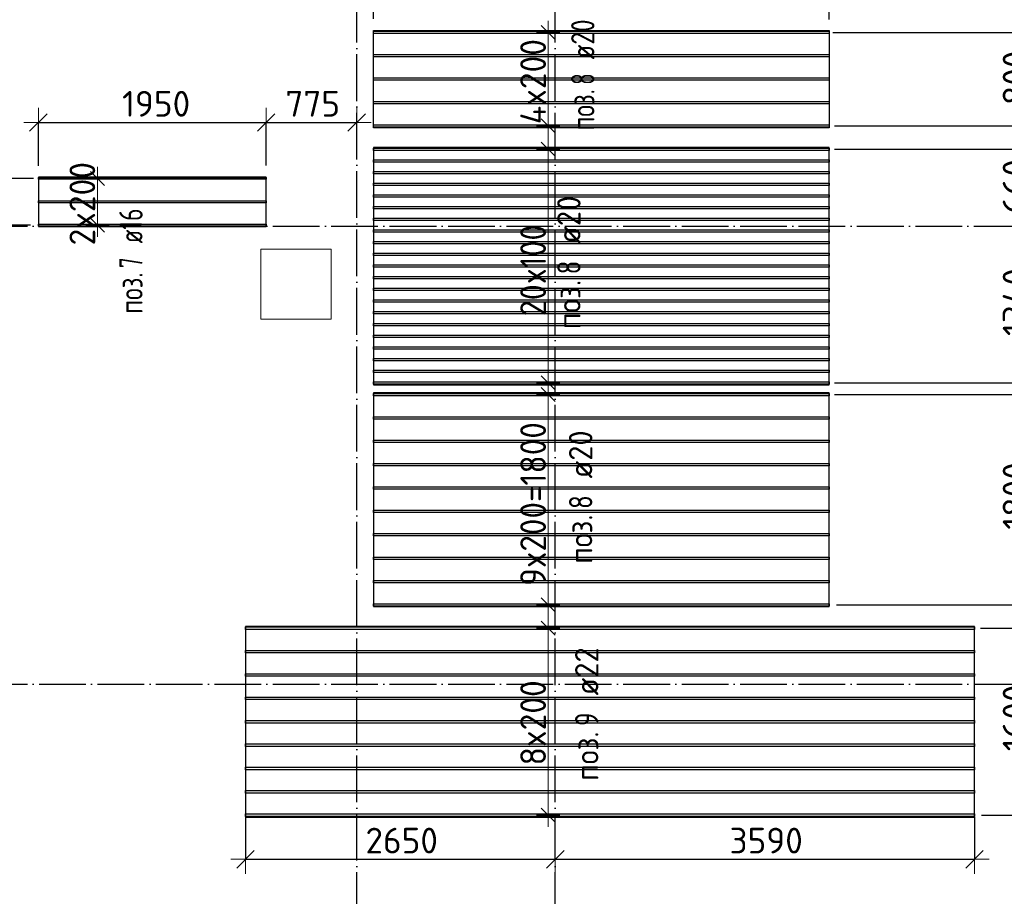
# Model space of a CAD drawing. Header units: millimetres. Extents: x -3725 to 93325, y -74170 to 82591.
# Tile 19 of 140: x 33815 to 42244, y 21525 to 29029. Entities that reach past the tile are written whole.
import ezdxf

# ---------------------------------------------------------------- set-up
doc = ezdxf.new("R2010")
doc.units = ezdxf.units.MM
doc.header["$PDMODE"] = 65
for name, pattern in [('______11', [500, 400, -50, 0, -50]), ('______3', [500, 400, -100]), ('______5', [1100, 800, -100, 100, -100])]:
    doc.linetypes.add(name, pattern=pattern)
doc.layers.add('Арм.стержн. Доп. Арм. ниж.зоны Х', color=7, linetype='Continuous', lineweight=35, true_color=0xff1cff)
doc.layers.add('Осевая линия_ общее', color=7, linetype='______5', lineweight=13, true_color=0xa0a0a0)
for name, color, linetype, lineweight in [('Балка_ общее', 7, '______3', 13), ('Размерная линия_ общее', 7, 'Continuous', 13), ('Фундамент (1)', 7, 'Continuous', 35)]:
    doc.layers.add(name, color=color, linetype=linetype, lineweight=lineweight)
doc.styles.add('ISOCPEUR', font='ISOCPEUR')
doc.dimstyles.new('DIMSTYLE_3', dxfattribs={"dimtxt": 220, "dimasz": 250, "dimexe": 0, "dimexo": 0, "dimgap": 110, "dimtad": 2, "dimdec": 0, "dimrnd": 5, "dimzin": 12, "dimdsep": 46, "dimtxsty": 'ISOCPEUR', "dimblk1": 'ALL_ML_STRICH', "dimblk2": 'ALL_ML_STRICH', "dimsah": 1, "dimcen": 0, "dimclrd": 7, "dimclre": 256, "dimclrt": 7, "dimadec": 0, "dimazin": 0, "dimtfac": 1, "dimtdec": 0, "dimtix": 1, "dimtmove": 2, "dimatfit": 3, "dimfxl": 0, "dimtzin": 0, "dimlwd": 0, "dimlwe": -3, "dimarcsym": 0})
doc.dimstyles.new('DIMSTYLE_5', dxfattribs={"dimtxt": 220, "dimasz": 250, "dimexe": 0, "dimexo": 0, "dimgap": 110, "dimtad": 2, "dimdec": 0, "dimrnd": 5, "dimzin": 12, "dimdsep": 46, "dimtxsty": 'ISOCPEUR', "dimblk1": 'ALL_ML_STRICH', "dimblk2": 'ALL_ML_STRICH', "dimsah": 1, "dimcen": 0, "dimclrd": 7, "dimclre": 256, "dimclrt": 7, "dimadec": 0, "dimazin": 0, "dimtfac": 1, "dimtdec": 0, "dimtix": 1, "dimtmove": 2, "dimatfit": 3, "dimfxl": 0, "dimtvp": 1.2, "dimtzin": 0, "dimlwd": 0, "dimlwe": -3, "dimarcsym": 0})
doc.dimstyles.new('DIMSTYLE_9', dxfattribs={"dimtxt": 220, "dimasz": 250, "dimexe": 0, "dimexo": 0, "dimgap": 110, "dimtad": 0, "dimdec": 0, "dimrnd": 5, "dimzin": 12, "dimdsep": 46, "dimtxsty": 'ISOCPEUR', "dimblk1": 'ALL_ML_STRICH', "dimblk2": 'ALL_ML_STRICH', "dimsah": 1, "dimcen": 0, "dimclrd": 7, "dimclre": 256, "dimclrt": 7, "dimadec": 0, "dimazin": 0, "dimtfac": 1, "dimtdec": 0, "dimtix": 1, "dimtmove": 2, "dimatfit": 3, "dimfxl": 0, "dimtvp": 1.2, "dimtzin": 0, "dimlwd": 0, "dimlwe": -3, "dimarcsym": 0})

# ---------------------------------------------------------------- blocks, each defined once
blk = doc.blocks.new('СЛОЖНЫЙ_ОБЪЕКТ_1')
at = {"layer": 'Осевая линия_ общее', "color": 253, "linetype": '______11', "lineweight": -3, "true_color": 0xa0a0a0, "transparency": 33554687}
for p, q in [((36700, 15830), (36700, 39510)), ((38400, 15830), (38400, 39510)), ((27980, 27260), (46830, 27260)), ((27980, 23340), (46830, 23340))]:
    blk.add_line(p, q, dxfattribs=at)
blk = doc.blocks.new('ALL_ML_STRICH')
at = {"color": 0, "linetype": 'ByBlock', "lineweight": -2}
for p, q in [((0, -0.5), (0, 0.5)), ((-1, 0), (0.5, 0)), ((-0.3, -0.3), (0.3, 0.3))]:
    blk.add_line(p, q, dxfattribs=at)
blk = doc.blocks.new('*D170')
at = {"layer": 'DEFPOINTS', "color": 7, "linetype": 'Continuous', "lineweight": 13, "transparency": 33554687}
for p in [(33975.3, 28148.8), (33975.3, 27678.4), (35925.3, 27681.4)]:
    blk.add_point(p, dxfattribs=at)
at = {"layer": 'Размерная линия_ общее', "color": 253, "linetype": 'Continuous', "lineweight": -2, "true_color": 0xa0a0a0, "transparency": 33554687}
for p, q in [((33975.3, 27778.4), (33975.3, 28148.8)), ((35925.3, 27781.4), (35925.3, 28148.8))]:
    blk.add_line(p, q, dxfattribs=at)
at = {"layer": 'Размерная линия_ общее', "color": 7, "linetype": 'Continuous', "lineweight": -2, "transparency": 33554687}
blk.add_line((33975.3, 28148.8), (35925.3, 28148.8), dxfattribs=at)
at = {"layer": 'Размерная линия_ общее', "color": 7, "linetype": 'Continuous', "lineweight": 13, "transparency": 33554687, "xscale": 250, "yscale": 250, "zscale": 250, "rotation": 180}
blk.add_blockref('ALL_ML_STRICH', (33975.3, 28148.8), dxfattribs=at)
at = {"layer": 'Размерная линия_ общее', "color": 7, "linetype": 'Continuous', "lineweight": 13, "transparency": 33554687, "xscale": 250, "yscale": 250, "zscale": 250}
blk.add_blockref('ALL_ML_STRICH', (35925.3, 28148.8), dxfattribs=at)
at = {"layer": 'Размерная линия_ общее', "color": 7, "linetype": 'Continuous', "lineweight": 13, "transparency": 33554687, "insert": (34983.3, 28308.8), "char_height": 220, "width": 880, "attachment_point": 5, "style": 'ISOCPEUR'}
blk.add_mtext('\\A1;{1950}', dxfattribs=at)
blk = doc.blocks.new('*D171')
at = {"layer": 'DEFPOINTS', "color": 7, "linetype": 'Continuous', "lineweight": 13, "transparency": 33554687}
for p in [(35925.3, 28148.8), (36700, 28150.3), (35925.3, 27681.4)]:
    blk.add_point(p, dxfattribs=at)
at = {"layer": 'Размерная линия_ общее', "color": 253, "linetype": 'Continuous', "lineweight": -2, "true_color": 0xa0a0a0, "transparency": 33554687}
for p, q in [((35925.3, 27781.4), (35925.3, 28148.8)), ((36700, 28148.8), (36700, 28148.8))]:
    blk.add_line(p, q, dxfattribs=at)
at = {"layer": 'Размерная линия_ общее', "color": 7, "linetype": 'Continuous', "lineweight": -2, "transparency": 33554687}
blk.add_line((35925.3, 28148.8), (36700, 28148.8), dxfattribs=at)
at = {"layer": 'Размерная линия_ общее', "color": 7, "linetype": 'Continuous', "lineweight": 13, "transparency": 33554687, "xscale": 250, "yscale": 250, "zscale": 250, "rotation": 180}
blk.add_blockref('ALL_ML_STRICH', (35925.3, 28148.8), dxfattribs=at)
at = {"layer": 'Размерная линия_ общее', "color": 7, "linetype": 'Continuous', "lineweight": 13, "transparency": 33554687, "xscale": 250, "yscale": 250, "zscale": 250}
blk.add_blockref('ALL_ML_STRICH', (36700, 28148.8), dxfattribs=at)
at = {"layer": 'Размерная линия_ общее', "color": 7, "linetype": 'Continuous', "lineweight": 13, "transparency": 33554687, "insert": (36323.6, 28308.8), "char_height": 220, "width": 660, "attachment_point": 5, "style": 'ISOCPEUR'}
blk.add_mtext('\\A1;{775}', dxfattribs=at)
blk = doc.blocks.new('*D172')
at = {"layer": 'DEFPOINTS', "color": 7, "linetype": 'Continuous', "lineweight": 13, "transparency": 33554687}
for p in [(33649.3, 27260), (33910.9, 27260), (34008.2, 27270.4)]:
    blk.add_point(p, dxfattribs=at)
at = {"layer": 'Размерная линия_ общее', "color": 253, "linetype": 'Continuous', "lineweight": -2, "true_color": 0xa0a0a0, "transparency": 33554687}
for p, q in [((33908.2, 27270.4), (33649.3, 27270.4)), ((33649.3, 27260), (33649.3, 27260))]:
    blk.add_line(p, q, dxfattribs=at)
at = {"layer": 'Размерная линия_ общее', "color": 7, "linetype": 'Continuous', "lineweight": -2, "transparency": 33554687}
blk.add_line((33649.3, 27260), (33649.3, 27270.4), dxfattribs=at)
at = {"layer": 'Размерная линия_ общее', "color": 7, "linetype": 'Continuous', "lineweight": 13, "transparency": 33554687, "xscale": 250, "yscale": 250, "zscale": 250}
for p, rotation in [((33649.3, 27260), 270), ((33649.3, 27270.4), 90)]:
    blk.add_blockref('ALL_ML_STRICH', p, dxfattribs=dict(at, rotation=rotation))
at = {"layer": 'Размерная линия_ общее', "color": 7, "linetype": 'Continuous', "lineweight": 13, "transparency": 33554687, "insert": (33488.9, 27089.6), "char_height": 220, "width": 440, "attachment_point": 5, "rotation": 90, "style": 'ISOCPEUR'}
blk.add_mtext('\\A1;{10}', dxfattribs=at)
blk = doc.blocks.new('*D173')
at = {"layer": 'DEFPOINTS', "color": 7, "linetype": 'Continuous', "lineweight": 13, "transparency": 33554687}
for p in [(34034.5, 27670.4), (33649.3, 27270.4), (34008.2, 27270.4)]:
    blk.add_point(p, dxfattribs=at)
at = {"layer": 'Размерная линия_ общее', "color": 253, "linetype": 'Continuous', "lineweight": -2, "true_color": 0xa0a0a0, "transparency": 33554687}
for p, q in [((33934.5, 27670.4), (33649.3, 27670.4)), ((33908.2, 27270.4), (33649.3, 27270.4))]:
    blk.add_line(p, q, dxfattribs=at)
at = {"layer": 'Размерная линия_ общее', "color": 7, "linetype": 'Continuous', "lineweight": -2, "transparency": 33554687}
blk.add_line((33649.3, 27270.4), (33649.3, 27670.4), dxfattribs=at)
at = {"layer": 'Размерная линия_ общее', "color": 7, "linetype": 'Continuous', "lineweight": 13, "transparency": 33554687, "xscale": 250, "yscale": 250, "zscale": 250}
for p, rotation in [((33649.3, 27670.4), 90), ((33649.3, 27270.4), 270)]:
    blk.add_blockref('ALL_ML_STRICH', p, dxfattribs=dict(at, rotation=rotation))
at = {"layer": 'Размерная линия_ общее', "color": 7, "linetype": 'Continuous', "lineweight": 13, "transparency": 33554687, "insert": (33489.4, 27964.3), "char_height": 220, "width": 660, "attachment_point": 5, "rotation": 90, "style": 'ISOCPEUR'}
blk.add_mtext('\\A1;{400}', dxfattribs=at)
blk = doc.blocks.new('*D178')
at = {"layer": 'DEFPOINTS', "color": 7, "linetype": 'Continuous', "lineweight": 13, "transparency": 33554687}
for p in [(35748.5, 22303.6), (35748.5, 21842.5), (38400, 21877.4)]:
    blk.add_point(p, dxfattribs=at)
at = {"layer": 'Размерная линия_ общее', "color": 253, "linetype": 'Continuous', "lineweight": -2, "true_color": 0xa0a0a0, "transparency": 33554687}
for p, q in [((35748.5, 22203.6), (35748.5, 21842.5)), ((38400, 21842.5), (38400, 21842.5))]:
    blk.add_line(p, q, dxfattribs=at)
at = {"layer": 'Размерная линия_ общее', "color": 7, "linetype": 'Continuous', "lineweight": -2, "transparency": 33554687}
blk.add_line((35748.5, 21842.5), (38400, 21842.5), dxfattribs=at)
at = {"layer": 'Размерная линия_ общее', "color": 7, "linetype": 'Continuous', "lineweight": 13, "transparency": 33554687, "xscale": 250, "yscale": 250, "zscale": 250, "rotation": 180}
blk.add_blockref('ALL_ML_STRICH', (35748.5, 21842.5), dxfattribs=at)
at = {"layer": 'Размерная линия_ общее', "color": 7, "linetype": 'Continuous', "lineweight": 13, "transparency": 33554687, "xscale": 250, "yscale": 250, "zscale": 250}
blk.add_blockref('ALL_ML_STRICH', (38400, 21842.5), dxfattribs=at)
at = {"layer": 'Размерная линия_ общее', "color": 7, "linetype": 'Continuous', "lineweight": 13, "transparency": 33554687, "insert": (37085.2, 22002.5), "char_height": 220, "width": 880, "attachment_point": 5, "style": 'ISOCPEUR'}
blk.add_mtext('\\A1;{2650}', dxfattribs=at)
blk = doc.blocks.new('*D179')
at = {"layer": 'DEFPOINTS', "color": 7, "linetype": 'Continuous', "lineweight": 13, "transparency": 33554687}
for p in [(41988.5, 22303.6), (38400, 21877.4), (38400, 21842.5)]:
    blk.add_point(p, dxfattribs=at)
at = {"layer": 'Размерная линия_ общее', "color": 253, "linetype": 'Continuous', "lineweight": -2, "true_color": 0xa0a0a0, "transparency": 33554687}
for p, q in [((41988.5, 22203.6), (41988.5, 21842.5)), ((38400, 21842.5), (38400, 21842.5))]:
    blk.add_line(p, q, dxfattribs=at)
at = {"layer": 'Размерная линия_ общее', "color": 7, "linetype": 'Continuous', "lineweight": -2, "transparency": 33554687}
blk.add_line((38400, 21842.5), (41988.5, 21842.5), dxfattribs=at)
at = {"layer": 'Размерная линия_ общее', "color": 7, "linetype": 'Continuous', "lineweight": 13, "transparency": 33554687, "xscale": 250, "yscale": 250, "zscale": 250, "rotation": 180}
blk.add_blockref('ALL_ML_STRICH', (38400, 21842.5), dxfattribs=at)
at = {"layer": 'Размерная линия_ общее', "color": 7, "linetype": 'Continuous', "lineweight": 13, "transparency": 33554687, "xscale": 250, "yscale": 250, "zscale": 250}
blk.add_blockref('ALL_ML_STRICH', (41988.5, 21842.5), dxfattribs=at)
at = {"layer": 'Размерная линия_ общее', "color": 7, "linetype": 'Continuous', "lineweight": 13, "transparency": 33554687, "insert": (40205.2, 22002.5), "char_height": 220, "width": 880, "attachment_point": 5, "style": 'ISOCPEUR'}
blk.add_mtext('\\A1;{3590}', dxfattribs=at)
blk = doc.blocks.new('*D180')
at = {"layer": 'DEFPOINTS', "color": 7, "linetype": 'Continuous', "lineweight": 13, "transparency": 33554687}
for p in [(41941, 23819.6), (41949, 22219.6), (42500.2, 22219.6)]:
    blk.add_point(p, dxfattribs=at)
at = {"layer": 'Размерная линия_ общее', "color": 253, "linetype": 'Continuous', "lineweight": -2, "true_color": 0xa0a0a0, "transparency": 33554687}
for p, q in [((42041, 23819.6), (42500.2, 23819.6)), ((42049, 22219.6), (42500.2, 22219.6))]:
    blk.add_line(p, q, dxfattribs=at)
at = {"layer": 'Размерная линия_ общее', "color": 7, "linetype": 'Continuous', "lineweight": -2, "transparency": 33554687}
blk.add_line((42500.2, 22219.6), (42500.2, 23819.6), dxfattribs=at)
at = {"layer": 'Размерная линия_ общее', "color": 7, "linetype": 'Continuous', "lineweight": 13, "transparency": 33554687, "xscale": 250, "yscale": 250, "zscale": 250}
for p, rotation in [((42500.2, 23819.6), 90), ((42500.2, 22219.6), 270)]:
    blk.add_blockref('ALL_ML_STRICH', p, dxfattribs=dict(at, rotation=rotation))
at = {"layer": 'Размерная линия_ общее', "color": 7, "linetype": 'Continuous', "lineweight": 13, "transparency": 33554687, "insert": (42340.2, 23052.6), "char_height": 220, "width": 880, "attachment_point": 5, "rotation": 90, "style": 'ISOCPEUR'}
blk.add_mtext('\\A1;{1600}', dxfattribs=at)
blk = doc.blocks.new('*D181')
at = {"layer": 'DEFPOINTS', "color": 7, "linetype": 'Continuous', "lineweight": 13, "transparency": 33554687}
for p in [(40706.3, 24019.6), (41941, 23819.6), (42500.2, 23819.6)]:
    blk.add_point(p, dxfattribs=at)
at = {"layer": 'Размерная линия_ общее', "color": 253, "linetype": 'Continuous', "lineweight": -2, "true_color": 0xa0a0a0, "transparency": 33554687}
for p, q in [((40806.3, 24019.6), (42500.2, 24019.6)), ((42041, 23819.6), (42500.2, 23819.6))]:
    blk.add_line(p, q, dxfattribs=at)
at = {"layer": 'Размерная линия_ общее', "color": 7, "linetype": 'Continuous', "lineweight": -2, "transparency": 33554687}
blk.add_line((42500.2, 23819.6), (42500.2, 24019.6), dxfattribs=at)
at = {"layer": 'Размерная линия_ общее', "color": 7, "linetype": 'Continuous', "lineweight": 13, "transparency": 33554687, "xscale": 250, "yscale": 250, "zscale": 250}
for p, rotation in [((42500.2, 24019.6), 90), ((42500.2, 23819.6), 270)]:
    blk.add_blockref('ALL_ML_STRICH', p, dxfattribs=dict(at, rotation=rotation))
at = {"layer": 'Размерная линия_ общее', "color": 7, "linetype": 'Continuous', "lineweight": 13, "transparency": 33554687, "insert": (42744.6, 24312), "char_height": 220, "width": 660, "attachment_point": 5, "rotation": 90, "style": 'ISOCPEUR'}
blk.add_mtext('\\A1;{200}', dxfattribs=at)
blk = doc.blocks.new('*D182')
at = {"layer": 'DEFPOINTS', "color": 7, "linetype": 'Continuous', "lineweight": 13, "transparency": 33554687}
for p in [(40690.4, 25819.6), (40706.3, 24019.6), (42500.2, 24019.6)]:
    blk.add_point(p, dxfattribs=at)
at = {"layer": 'Размерная линия_ общее', "color": 253, "linetype": 'Continuous', "lineweight": -2, "true_color": 0xa0a0a0, "transparency": 33554687}
for p, q in [((40790.4, 25819.6), (42500.2, 25819.6)), ((40806.3, 24019.6), (42500.2, 24019.6))]:
    blk.add_line(p, q, dxfattribs=at)
at = {"layer": 'Размерная линия_ общее', "color": 7, "linetype": 'Continuous', "lineweight": -2, "transparency": 33554687}
blk.add_line((42500.2, 24019.6), (42500.2, 25819.6), dxfattribs=at)
at = {"layer": 'Размерная линия_ общее', "color": 7, "linetype": 'Continuous', "lineweight": 13, "transparency": 33554687, "xscale": 250, "yscale": 250, "zscale": 250}
for p, rotation in [((42500.2, 25819.6), 90), ((42500.2, 24019.6), 270)]:
    blk.add_blockref('ALL_ML_STRICH', p, dxfattribs=dict(at, rotation=rotation))
at = {"layer": 'Размерная линия_ общее', "color": 7, "linetype": 'Continuous', "lineweight": 13, "transparency": 33554687, "insert": (42340.2, 24952.6), "char_height": 220, "width": 880, "attachment_point": 5, "rotation": 90, "style": 'ISOCPEUR'}
blk.add_mtext('\\A1;{1800}', dxfattribs=at)
blk = doc.blocks.new('*D183')
at = {"layer": 'DEFPOINTS', "color": 7, "linetype": 'Continuous', "lineweight": 13, "transparency": 33554687}
for p in [(40689.7, 25919.6), (40690.4, 25819.6), (42500.2, 25819.6)]:
    blk.add_point(p, dxfattribs=at)
at = {"layer": 'Размерная линия_ общее', "color": 253, "linetype": 'Continuous', "lineweight": -2, "true_color": 0xa0a0a0, "transparency": 33554687}
for p, q in [((40789.7, 25919.6), (42500.2, 25919.6)), ((40790.4, 25819.6), (42500.2, 25819.6))]:
    blk.add_line(p, q, dxfattribs=at)
at = {"layer": 'Размерная линия_ общее', "color": 7, "linetype": 'Continuous', "lineweight": -2, "transparency": 33554687}
blk.add_line((42500.2, 25819.6), (42500.2, 25919.6), dxfattribs=at)
at = {"layer": 'Размерная линия_ общее', "color": 7, "linetype": 'Continuous', "lineweight": 13, "transparency": 33554687, "xscale": 250, "yscale": 250, "zscale": 250}
for p, rotation in [((42500.2, 25819.6), 270), ((42500.2, 25919.6), 90)]:
    blk.add_blockref('ALL_ML_STRICH', p, dxfattribs=dict(at, rotation=rotation))
at = {"layer": 'Размерная линия_ общее', "color": 7, "linetype": 'Continuous', "lineweight": 13, "transparency": 33554687, "insert": (42694.8, 26275.1), "char_height": 220, "width": 660, "attachment_point": 5, "rotation": 90, "style": 'ISOCPEUR'}
blk.add_mtext('\\A1;{100}', dxfattribs=at)
blk = doc.blocks.new('*D184')
at = {"layer": 'DEFPOINTS', "color": 7, "linetype": 'Continuous', "lineweight": 13, "transparency": 33554687}
for p in [(42516, 27260), (40689.7, 25919.6), (42500.2, 25919.6)]:
    blk.add_point(p, dxfattribs=at)
at = {"layer": 'Размерная линия_ общее', "color": 253, "linetype": 'Continuous', "lineweight": -2, "true_color": 0xa0a0a0, "transparency": 33554687}
for p, q in [((42500.2, 27260), (42500.2, 27260)), ((40789.7, 25919.6), (42500.2, 25919.6))]:
    blk.add_line(p, q, dxfattribs=at)
at = {"layer": 'Размерная линия_ общее', "color": 7, "linetype": 'Continuous', "lineweight": -2, "transparency": 33554687}
blk.add_line((42500.2, 25919.6), (42500.2, 27260), dxfattribs=at)
at = {"layer": 'Размерная линия_ общее', "color": 7, "linetype": 'Continuous', "lineweight": 13, "transparency": 33554687, "xscale": 250, "yscale": 250, "zscale": 250}
for p, rotation in [((42500.2, 27260), 90), ((42500.2, 25919.6), 270)]:
    blk.add_blockref('ALL_ML_STRICH', p, dxfattribs=dict(at, rotation=rotation))
at = {"layer": 'Размерная линия_ общее', "color": 7, "linetype": 'Continuous', "lineweight": 13, "transparency": 33554687, "insert": (42340.2, 26611.8), "char_height": 220, "width": 880, "attachment_point": 5, "rotation": 90, "style": 'ISOCPEUR'}
blk.add_mtext('\\A1;{1340}', dxfattribs=at)
blk = doc.blocks.new('*D185')
at = {"layer": 'DEFPOINTS', "color": 7, "linetype": 'Continuous', "lineweight": 13, "transparency": 33554687}
for p in [(40689.7, 27919.6), (42500.2, 27260), (42516, 27260)]:
    blk.add_point(p, dxfattribs=at)
at = {"layer": 'Размерная линия_ общее', "color": 253, "linetype": 'Continuous', "lineweight": -2, "true_color": 0xa0a0a0, "transparency": 33554687}
for p, q in [((40789.7, 27919.6), (42500.2, 27919.6)), ((42500.2, 27260), (42500.2, 27260))]:
    blk.add_line(p, q, dxfattribs=at)
at = {"layer": 'Размерная линия_ общее', "color": 7, "linetype": 'Continuous', "lineweight": -2, "transparency": 33554687}
blk.add_line((42500.2, 27260), (42500.2, 27919.6), dxfattribs=at)
at = {"layer": 'Размерная линия_ общее', "color": 7, "linetype": 'Continuous', "lineweight": 13, "transparency": 33554687, "xscale": 250, "yscale": 250, "zscale": 250}
for p, rotation in [((42500.2, 27919.6), 90), ((42500.2, 27260), 270)]:
    blk.add_blockref('ALL_ML_STRICH', p, dxfattribs=dict(at, rotation=rotation))
at = {"layer": 'Размерная линия_ общее', "color": 7, "linetype": 'Continuous', "lineweight": 13, "transparency": 33554687, "insert": (42340.2, 27600.8), "char_height": 220, "width": 660, "attachment_point": 5, "rotation": 90, "style": 'ISOCPEUR'}
blk.add_mtext('\\A1;{660}', dxfattribs=at)
blk = doc.blocks.new('*D186')
at = {"layer": 'DEFPOINTS', "color": 7, "linetype": 'Continuous', "lineweight": 13, "transparency": 33554687}
for p in [(40689.7, 28119.6), (40689.7, 27919.6), (42500.2, 27919.6)]:
    blk.add_point(p, dxfattribs=at)
at = {"layer": 'Размерная линия_ общее', "color": 253, "linetype": 'Continuous', "lineweight": -2, "true_color": 0xa0a0a0, "transparency": 33554687}
for p, q in [((40789.7, 28119.6), (42500.2, 28119.6)), ((40789.7, 27919.6), (42500.2, 27919.6))]:
    blk.add_line(p, q, dxfattribs=at)
at = {"layer": 'Размерная линия_ общее', "color": 7, "linetype": 'Continuous', "lineweight": -2, "transparency": 33554687}
blk.add_line((42500.2, 27919.6), (42500.2, 28119.6), dxfattribs=at)
at = {"layer": 'Размерная линия_ общее', "color": 7, "linetype": 'Continuous', "lineweight": 13, "transparency": 33554687, "xscale": 250, "yscale": 250, "zscale": 250}
for p, rotation in [((42500.2, 28119.6), 90), ((42500.2, 27919.6), 270)]:
    blk.add_blockref('ALL_ML_STRICH', p, dxfattribs=dict(at, rotation=rotation))
at = {"layer": 'Размерная линия_ общее', "color": 7, "linetype": 'Continuous', "lineweight": 13, "transparency": 33554687, "insert": (42713.6, 28436.6), "char_height": 220, "width": 660, "attachment_point": 5, "rotation": 90, "style": 'ISOCPEUR'}
blk.add_mtext('\\A1;{200}', dxfattribs=at)
blk = doc.blocks.new('*D187')
at = {"layer": 'DEFPOINTS', "color": 7, "linetype": 'Continuous', "lineweight": 13, "transparency": 33554687}
for p in [(40675.4, 28919.6), (40689.7, 28119.6), (42500.2, 28119.6)]:
    blk.add_point(p, dxfattribs=at)
at = {"layer": 'Размерная линия_ общее', "color": 253, "linetype": 'Continuous', "lineweight": -2, "true_color": 0xa0a0a0, "transparency": 33554687}
for p, q in [((40775.4, 28919.6), (42500.2, 28919.6)), ((40789.7, 28119.6), (42500.2, 28119.6))]:
    blk.add_line(p, q, dxfattribs=at)
at = {"layer": 'Размерная линия_ общее', "color": 7, "linetype": 'Continuous', "lineweight": -2, "transparency": 33554687}
blk.add_line((42500.2, 28119.6), (42500.2, 28919.6), dxfattribs=at)
at = {"layer": 'Размерная линия_ общее', "color": 7, "linetype": 'Continuous', "lineweight": 13, "transparency": 33554687, "xscale": 250, "yscale": 250, "zscale": 250}
for p, rotation in [((42500.2, 28919.6), 90), ((42500.2, 28119.6), 270)]:
    blk.add_blockref('ALL_ML_STRICH', p, dxfattribs=dict(at, rotation=rotation))
at = {"layer": 'Размерная линия_ общее', "color": 7, "linetype": 'Continuous', "lineweight": 13, "transparency": 33554687, "insert": (42340.2, 28530.6), "char_height": 220, "width": 660, "attachment_point": 5, "rotation": 90, "style": 'ISOCPEUR'}
blk.add_mtext('\\A1;{800}', dxfattribs=at)
blk = doc.blocks.new('*D199')
at = {"layer": 'DEFPOINTS', "color": 7, "linetype": 'Continuous', "lineweight": 13, "transparency": 33554687}
for p in [(36843.6, 29282.1), (38400, 29149.2), (36843.6, 28935.6)]:
    blk.add_point(p, dxfattribs=at)
at = {"layer": 'Размерная линия_ общее', "color": 253, "linetype": 'Continuous', "lineweight": -2, "true_color": 0xa0a0a0, "transparency": 33554687}
for p, q in [((36843.6, 29035.6), (36843.6, 29282.1)), ((38400, 29282.1), (38400, 29282.1))]:
    blk.add_line(p, q, dxfattribs=at)
at = {"layer": 'Размерная линия_ общее', "color": 7, "linetype": 'Continuous', "lineweight": -2, "transparency": 33554687}
blk.add_line((36843.6, 29282.1), (38400, 29282.1), dxfattribs=at)
at = {"layer": 'Размерная линия_ общее', "color": 7, "linetype": 'Continuous', "lineweight": 13, "transparency": 33554687, "xscale": 250, "yscale": 250, "zscale": 250, "rotation": 180}
blk.add_blockref('ALL_ML_STRICH', (36843.6, 29282.1), dxfattribs=at)
at = {"layer": 'Размерная линия_ общее', "color": 7, "linetype": 'Continuous', "lineweight": 13, "transparency": 33554687, "xscale": 250, "yscale": 250, "zscale": 250}
blk.add_blockref('ALL_ML_STRICH', (38400, 29282.1), dxfattribs=at)
at = {"layer": 'Размерная линия_ общее', "color": 7, "linetype": 'Continuous', "lineweight": 13, "transparency": 33554687, "insert": (37654.8, 29442.1), "char_height": 220, "width": 880, "attachment_point": 5, "style": 'ISOCPEUR'}
blk.add_mtext('\\A1;{1555}', dxfattribs=at)
blk = doc.blocks.new('*D200')
at = {"layer": 'DEFPOINTS', "color": 7, "linetype": 'Continuous', "lineweight": 13, "transparency": 33554687}
for p in [(38400, 29282.1), (38400, 29149.2), (40743.6, 28929.6)]:
    blk.add_point(p, dxfattribs=at)
at = {"layer": 'Размерная линия_ общее', "color": 253, "linetype": 'Continuous', "lineweight": -2, "true_color": 0xa0a0a0, "transparency": 33554687}
for p, q in [((38400, 29282.1), (38400, 29282.1)), ((40743.6, 29029.6), (40743.6, 29282.1))]:
    blk.add_line(p, q, dxfattribs=at)
at = {"layer": 'Размерная линия_ общее', "color": 7, "linetype": 'Continuous', "lineweight": -2, "transparency": 33554687}
blk.add_line((38400, 29282.1), (40743.6, 29282.1), dxfattribs=at)
at = {"layer": 'Размерная линия_ общее', "color": 7, "linetype": 'Continuous', "lineweight": 13, "transparency": 33554687, "xscale": 250, "yscale": 250, "zscale": 250, "rotation": 180}
blk.add_blockref('ALL_ML_STRICH', (38400, 29282.1), dxfattribs=at)
at = {"layer": 'Размерная линия_ общее', "color": 7, "linetype": 'Continuous', "lineweight": 13, "transparency": 33554687, "xscale": 250, "yscale": 250, "zscale": 250}
blk.add_blockref('ALL_ML_STRICH', (40743.6, 29282.1), dxfattribs=at)
at = {"layer": 'Размерная линия_ общее', "color": 7, "linetype": 'Continuous', "lineweight": 13, "transparency": 33554687, "insert": (39571.8, 29442.1), "char_height": 220, "width": 880, "attachment_point": 5, "style": 'ISOCPEUR'}
blk.add_mtext('\\A1;{2345}', dxfattribs=at)

msp = doc.modelspace()

# ---------------------------------------------------------------- linework, layer by layer
at = {"layer": 'Арм.стержн. Доп. Арм. ниж.зоны Х', "color": 7, "linetype": 'Continuous', "lineweight": 13, "transparency": 33554687}
for p, q in [((38340.2, 28919.6), (38340.2, 29019.6)), ((38340.2, 28119.6), (38340.2, 28919.6)), ((38340.2, 28119.6), (38340.2, 28019.6)), ((38340.2, 27919.6), (38340.2, 28019.6)), ((38340.2, 25919.6), (38340.2, 27919.6)), ((34481.4, 27670.4), (34481.4, 27770.4)), ((34481.4, 27270.4), (34481.4, 27670.4)), ((34481.4, 27270.4), (34481.4, 27170.4)), ((38340.2, 25819.6), (38340.2, 25919.6)), ((38340.2, 25919.6), (38340.2, 25819.6)), ((38340.2, 24019.6), (38340.2, 25819.6)), ((38340.2, 24019.6), (38340.2, 23919.6)), ((38340.2, 23819.6), (38340.2, 23919.6)), ((38340.2, 22219.6), (38340.2, 23819.6)), ((38340.2, 22219.6), (38340.2, 22119.6))]:
    msp.add_line(p, q, dxfattribs=at)
at = {"layer": 'Арм.стержн. Доп. Арм. ниж.зоны Х', "color": 253, "linetype": 'Continuous', "lineweight": -3, "true_color": 0xa0a0a0, "transparency": 33554687}
for p, q in [((38340.2, 28919.6), (38240.2, 28919.6)), ((38340.2, 28919.6), (38440.2, 28919.6)), ((38340.2, 28119.6), (38240.2, 28119.6)), ((38340.2, 28119.6), (38440.2, 28119.6)), ((38340.2, 27919.6), (38240.2, 27919.6)), ((38340.2, 27919.6), (38440.2, 27919.6)), ((34481.4, 27670.4), (34381.4, 27670.4)), ((34481.4, 27670.4), (34581.4, 27670.4)), ((34481.4, 27270.4), (34381.4, 27270.4)), ((34481.4, 27270.4), (34581.4, 27270.4)), ((38340.2, 25919.6), (38240.2, 25919.6)), ((38340.2, 25919.6), (38440.2, 25919.6)), ((38340.2, 25819.6), (38240.2, 25819.6)), ((38340.2, 25819.6), (38440.2, 25819.6)), ((38340.2, 24019.6), (38240.2, 24019.6)), ((38340.2, 24019.6), (38440.2, 24019.6)), ((38340.2, 23819.6), (38240.2, 23819.6)), ((38340.2, 23819.6), (38440.2, 23819.6)), ((38340.2, 22219.6), (38240.2, 22219.6)), ((38340.2, 22219.6), (38440.2, 22219.6))]:
    msp.add_line(p, q, dxfattribs=at)
at = {"layer": 'Арм.стержн. Доп. Арм. ниж.зоны Х', "color": 7, "linetype": 'Continuous', "lineweight": 25, "transparency": 33554687}
for p, q in [((38400.2, 28859.6), (38280.2, 28979.6)), ((38400.2, 28059.6), (38280.2, 28179.6)), ((38400.2, 27859.6), (38280.2, 27979.6)), ((34541.4, 27610.4), (34421.4, 27730.4)), ((34541.4, 27210.4), (34421.4, 27330.4)), ((38400.2, 25859.6), (38280.2, 25979.6)), ((38400.2, 25759.6), (38280.2, 25879.6)), ((38400.2, 23959.6), (38280.2, 24079.6)), ((38400.2, 23759.6), (38280.2, 23879.6)), ((38400.2, 22159.6), (38280.2, 22279.6))]:
    msp.add_line(p, q, dxfattribs=at)
at = {"layer": 'Арм.стержн. Доп. Арм. ниж.зоны Х', "color": 52, "linetype": 'Continuous', "lineweight": 25, "transparency": 33554687}
for points in [[(40743.6, 28103.6), (36843.6, 28103.6), (36843.6, 28935.6), (40743.6, 28935.6), (40743.6, 28103.6)], [(40743.6, 27935.6), (36843.6, 27935.6), (36843.6, 25903.6), (40743.6, 25903.6), (40743.6, 27935.6)], [(35925.3, 27681.4), (33975.3, 27681.4), (33975.3, 27259.4), (35925.3, 27259.4), (35925.3, 27681.4)], [(40743.6, 25833.6), (36843.6, 25833.6), (36843.6, 24005.6), (40743.6, 24005.6), (40743.6, 25833.6)], [(41988.5, 23835.6), (35748.5, 23835.6), (35748.5, 22203.6), (41988.5, 22203.6), (41988.5, 23835.6)]]:
    msp.add_lwpolyline(points, dxfattribs=at)
at = {"layer": 'Арм.стержн. Доп. Арм. ниж.зоны Х', "color": 33, "linetype": 'Continuous', "lineweight": 25, "true_color": 0xf0a546, "transparency": 33554687}
for points in [[(40743.6, 28909.6), (36843.6, 28909.6), (36843.6, 28929.6), (40743.6, 28929.6), (40743.6, 28909.6)], [(40743.6, 28709.6), (36843.6, 28709.6), (36843.6, 28729.6), (40743.6, 28729.6), (40743.6, 28709.6)], [(40743.6, 28509.6), (36843.6, 28509.6), (36843.6, 28529.6), (40743.6, 28529.6), (40743.6, 28509.6)], [(40743.6, 28309.6), (36843.6, 28309.6), (36843.6, 28329.6), (40743.6, 28329.6), (40743.6, 28309.6)], [(40743.6, 28109.6), (36843.6, 28109.6), (36843.6, 28129.6), (40743.6, 28129.6), (40743.6, 28109.6)], [(40743.6, 27909.6), (36843.6, 27909.6), (36843.6, 27929.6), (40743.6, 27929.6), (40743.6, 27909.6)], [(40743.6, 27809.6), (36843.6, 27809.6), (36843.6, 27829.6), (40743.6, 27829.6), (40743.6, 27809.6)], [(40743.6, 27709.6), (36843.6, 27709.6), (36843.6, 27729.6), (40743.6, 27729.6), (40743.6, 27709.6)], [(40743.6, 27609.6), (36843.6, 27609.6), (36843.6, 27629.6), (40743.6, 27629.6), (40743.6, 27609.6)], [(40743.6, 27509.6), (36843.6, 27509.6), (36843.6, 27529.6), (40743.6, 27529.6), (40743.6, 27509.6)], [(40743.6, 27409.6), (36843.6, 27409.6), (36843.6, 27429.6), (40743.6, 27429.6), (40743.6, 27409.6)], [(40743.6, 27309.6), (36843.6, 27309.6), (36843.6, 27329.6), (40743.6, 27329.6), (40743.6, 27309.6)], [(40743.6, 27209.6), (36843.6, 27209.6), (36843.6, 27229.6), (40743.6, 27229.6), (40743.6, 27209.6)], [(40743.6, 27109.6), (36843.6, 27109.6), (36843.6, 27129.6), (40743.6, 27129.6), (40743.6, 27109.6)], [(40743.6, 27009.6), (36843.6, 27009.6), (36843.6, 27029.6), (40743.6, 27029.6), (40743.6, 27009.6)], [(40743.6, 26909.6), (36843.6, 26909.6), (36843.6, 26929.6), (40743.6, 26929.6), (40743.6, 26909.6)], [(40743.6, 26809.6), (36843.6, 26809.6), (36843.6, 26829.6), (40743.6, 26829.6), (40743.6, 26809.6)], [(40743.6, 26709.6), (36843.6, 26709.6), (36843.6, 26729.6), (40743.6, 26729.6), (40743.6, 26709.6)], [(40743.6, 26609.6), (36843.6, 26609.6), (36843.6, 26629.6), (40743.6, 26629.6), (40743.6, 26609.6)], [(40743.6, 26509.6), (36843.6, 26509.6), (36843.6, 26529.6), (40743.6, 26529.6), (40743.6, 26509.6)], [(40743.6, 26409.6), (36843.6, 26409.6), (36843.6, 26429.6), (40743.6, 26429.6), (40743.6, 26409.6)], [(40743.6, 26309.6), (36843.6, 26309.6), (36843.6, 26329.6), (40743.6, 26329.6), (40743.6, 26309.6)], [(40743.6, 26209.6), (36843.6, 26209.6), (36843.6, 26229.6), (40743.6, 26229.6), (40743.6, 26209.6)], [(40743.6, 26109.6), (36843.6, 26109.6), (36843.6, 26129.6), (40743.6, 26129.6), (40743.6, 26109.6)], [(40743.6, 26009.6), (36843.6, 26009.6), (36843.6, 26029.6), (40743.6, 26029.6), (40743.6, 26009.6)], [(40743.6, 25909.6), (36843.6, 25909.6), (36843.6, 25929.6), (40743.6, 25929.6), (40743.6, 25909.6)], [(40743.6, 25809.6), (36843.6, 25809.6), (36843.6, 25829.6), (40743.6, 25829.6), (40743.6, 25809.6)], [(40743.6, 25609.6), (36843.6, 25609.6), (36843.6, 25629.6), (40743.6, 25629.6), (40743.6, 25609.6)], [(40743.6, 25409.6), (36843.6, 25409.6), (36843.6, 25429.6), (40743.6, 25429.6), (40743.6, 25409.6)], [(40743.6, 25209.6), (36843.6, 25209.6), (36843.6, 25229.6), (40743.6, 25229.6), (40743.6, 25209.6)], [(40743.6, 25009.6), (36843.6, 25009.6), (36843.6, 25029.6), (40743.6, 25029.6), (40743.6, 25009.6)], [(40743.6, 24809.6), (36843.6, 24809.6), (36843.6, 24829.6), (40743.6, 24829.6), (40743.6, 24809.6)], [(40743.6, 24609.6), (36843.6, 24609.6), (36843.6, 24629.6), (40743.6, 24629.6), (40743.6, 24609.6)], [(40743.6, 24409.6), (36843.6, 24409.6), (36843.6, 24429.6), (40743.6, 24429.6), (40743.6, 24409.6)], [(40743.6, 24209.6), (36843.6, 24209.6), (36843.6, 24229.6), (40743.6, 24229.6), (40743.6, 24209.6)], [(40743.6, 24009.6), (36843.6, 24009.6), (36843.6, 24029.6), (40743.6, 24029.6), (40743.6, 24009.6)]]:
    msp.add_lwpolyline(points, dxfattribs=at)
at = {"layer": 'Арм.стержн. Доп. Арм. ниж.зоны Х', "color": 11, "linetype": 'Continuous', "lineweight": 25, "true_color": 0xff8c8c, "transparency": 33554687}
for points in [[(35925.3, 27662.4), (33975.3, 27662.4), (33975.3, 27678.4), (35925.3, 27678.4), (35925.3, 27662.4)], [(35925.3, 27462.4), (33975.3, 27462.4), (33975.3, 27478.4), (35925.3, 27478.4), (35925.3, 27462.4)], [(35925.3, 27262.4), (33975.3, 27262.4), (33975.3, 27278.4), (35925.3, 27278.4), (35925.3, 27262.4)]]:
    msp.add_lwpolyline(points, dxfattribs=at)
at = {"layer": 'Арм.стержн. Доп. Арм. ниж.зоны Х', "color": 7, "linetype": 'Continuous', "lineweight": 25, "transparency": 33554687}
for points in [[(41988.5, 23808.6), (35748.5, 23808.6), (35748.5, 23830.6), (41988.5, 23830.6), (41988.5, 23808.6)], [(41988.5, 23608.6), (35748.5, 23608.6), (35748.5, 23630.6), (41988.5, 23630.6), (41988.5, 23608.6)], [(41988.5, 23408.6), (35748.5, 23408.6), (35748.5, 23430.6), (41988.5, 23430.6), (41988.5, 23408.6)], [(41988.5, 23208.6), (35748.5, 23208.6), (35748.5, 23230.6), (41988.5, 23230.6), (41988.5, 23208.6)], [(41988.5, 23008.6), (35748.5, 23008.6), (35748.5, 23030.6), (41988.5, 23030.6), (41988.5, 23008.6)], [(41988.5, 22808.6), (35748.5, 22808.6), (35748.5, 22830.6), (41988.5, 22830.6), (41988.5, 22808.6)], [(41988.5, 22608.6), (35748.5, 22608.6), (35748.5, 22630.6), (41988.5, 22630.6), (41988.5, 22608.6)], [(41988.5, 22408.6), (35748.5, 22408.6), (35748.5, 22430.6), (41988.5, 22430.6), (41988.5, 22408.6)], [(41988.5, 22208.6), (35748.5, 22208.6), (35748.5, 22230.6), (41988.5, 22230.6), (41988.5, 22208.6)]]:
    msp.add_lwpolyline(points, dxfattribs=at)
at = {"layer": 'Фундамент (1)', "color": 7, "lineweight": 18, "transparency": 33554687}
for p, q in [((35880, 27065), (35880, 26465)), ((36480, 27065), (35880, 27065)), ((36480, 26465), (36480, 27065)), ((35880, 26465), (36480, 26465))]:
    msp.add_line(p, q, dxfattribs=at)
at = {"layer": 'Фундамент (1)', "color": 7, "linetype": 'Continuous', "lineweight": 18, "transparency": 33554687}
for p, q in [((35880, 27065), (35880, 26465)), ((36480, 27065), (35880, 27065)), ((36480, 26465), (36480, 27065)), ((35880, 26465), (36480, 26465))]:
    msp.add_line(p, q, dxfattribs=at)

# ---------------------------------------------------------------- block references
at = {"layer": 'Балка_ общее', "color": 7, "linetype": 'Continuous', "lineweight": 13, "transparency": 33554687}
msp.add_blockref('СЛОЖНЫЙ_ОБЪЕКТ_1', (0, 0), dxfattribs=at)

# ---------------------------------------------------------------- texts
at = {"layer": 'Арм.стержн. Доп. Арм. ниж.зоны Х', "color": 7, "linetype": 'Continuous', "lineweight": 25, "transparency": 33554687, "char_height": 200, "attachment_point": 7, "rotation": 90, "style": 'ISOCPEUR'}
for s, insert, width in [('\\W0.79; ø20 ', (38735.6, 28588.1), 661.987), ('\\W0.65;8', (38735.6, 28471.4), 181.337), ('\\W0.77;поз.', (38735.6, 28079.8), 468.039), ('\\W0.95; ø20 ', (38616.4, 26988.9), 794.384), ('\\W0.74; ø16 ', (34867.5, 27019.5), 624.254), ('\\W0.65;7', (34867.5, 26902.9), 181.337), ('\\W0.77;поз.', (34867.5, 26511.2), 468.039), ('\\W0.78;8', (38616.4, 26848.9), 217.605), ('\\W0.92;поз.', (38616.4, 26378.9), 561.646), ('\\W0.95; ø20 ', (38717.3, 24980.7), 794.384), ('\\W0.78;8', (38717.3, 24840.7), 217.605), ('\\W0.92;поз.', (38717.3, 24370.7), 561.646), ('\\W0.95; ø22 ', (38769.3, 23123.7), 794.384), ('\\W0.78;9', (38769.3, 22983.7), 217.605), ('\\W0.92;поз.', (38769.3, 22513.7), 561.646)]:
    msp.add_mtext(s, dxfattribs=dict(at, insert=insert, width=width))
at = {"layer": 'Арм.стержн. Доп. Арм. ниж.зоны Х', "color": 7, "linetype": 'Continuous', "lineweight": 13, "transparency": 33554687, "char_height": 220, "attachment_point": 7, "rotation": 90, "style": 'ISOCPEUR'}
for s, insert, width in [('\\W0.95;4x200', (38320.2, 28134.6), 895.564), ('\\W0.95;2x200', (34461.4, 27096.4), 873.359), ('\\W0.91;20x100', (38320.2, 26490.6), 979.318), ('\\W0.94;9x200=1800', (38320.2, 24182.6), 1598.71), ('\\W0.95;8x200', (38320.2, 22645.6), 873.359)]:
    msp.add_mtext(s, dxfattribs=dict(at, insert=insert, width=width))

# ---------------------------------------------------------------- dimensions: what is measured, and where the dimension line sits
at = {"layer": 'Размерная линия_ общее', "color": 7, "linetype": 'Continuous', "lineweight": 13, "transparency": 33554687}
for base, p1, p2, picture, middle in [((38400, 29282.1), (36843.6, 29035.6), (38400, 29282.1), '*D199', (37654.8, 29442.1)), ((40743.6, 29282.1), (38400, 29282.1), (40743.6, 29029.6), '*D200', (39571.8, 29442.1)), ((35925.3, 28148.8), (33975.3, 27778.4), (35925.3, 27781.4), '*D170', (34983.3, 28308.8)), ((36700, 28148.8), (35925.3, 27781.4), (36700, 28148.8), '*D171', (36323.6, 28308.8)), ((38400, 21842.4777), (35748.4937, 22203.5715), (38400, 21842.4777), '*D178', (37085.2469, 22002.4777)), ((41988.4937, 21842.4777), (38400, 21842.4777), (41988.4937, 22203.5715), '*D179', (40205.2469, 22002.4777))]:
    dim = msp.add_linear_dim(base=base, p1=p1, p2=p2, dimstyle='DIMSTYLE_3', override={"dimpost": '<>', "dimclrd": 7, "dimclre": 253, "dimclrt": 7, "dimlwd": 0, "dimlwe": 65533}, dxfattribs=at)
    dim.commit()
    dim.dimension.update_dxf_attribs({"geometry": picture, "text_midpoint": middle, "dimtype": 160})
for base, p1, p2, dimstyle, picture, middle in [((42500.2, 28919.6), (40789.7, 28119.6), (40775.4, 28919.6), 'DIMSTYLE_3', '*D187', (42340.2, 28530.6)), ((42500.2, 28119.6), (40789.7, 27919.6), (40789.7, 28119.6), 'DIMSTYLE_9', '*D186', (42713.6, 28436.6)), ((33649.3, 27670.4), (33908.2, 27270.4), (33934.5, 27670.4), 'DIMSTYLE_5', '*D173', (33489.4, 27964.3)), ((42500.2, 27919.6), (42500.2, 27260), (40789.7, 27919.6), 'DIMSTYLE_3', '*D185', (42340.2, 27600.8)), ((33649.3, 27270.4), (33649.3, 27260), (33908.2, 27270.4), 'DIMSTYLE_5', '*D172', (33488.9, 27089.6)), ((42500.2, 27260), (40789.7, 25919.6), (42500.2, 27260), 'DIMSTYLE_3', '*D184', (42340.2, 26611.8)), ((42500.2, 25919.6), (40790.4, 25819.6), (40789.7, 25919.6), 'DIMSTYLE_9', '*D183', (42694.8, 26275.1)), ((42500.2, 25819.6), (40806.3, 24019.6), (40790.4, 25819.6), 'DIMSTYLE_3', '*D182', (42340.2, 24952.6)), ((42500.2, 24019.6), (42041, 23819.6), (40806.3, 24019.6), 'DIMSTYLE_9', '*D181', (42744.6, 24312)), ((42500.2, 23819.6), (42049, 22219.6), (42041, 23819.6), 'DIMSTYLE_3', '*D180', (42340.2, 23052.6))]:
    dim = msp.add_linear_dim(base=base, p1=p1, p2=p2, angle=90, dimstyle=dimstyle, override={"dimpost": '<>', "dimclrd": 7, "dimclre": 253, "dimclrt": 7, "dimlwd": 0, "dimlwe": 65533}, dxfattribs=at)
    dim.commit()
    dim.dimension.update_dxf_attribs({"geometry": picture, "text_midpoint": middle, "dimtype": 160})

doc.saveas('drawing.dxf')
